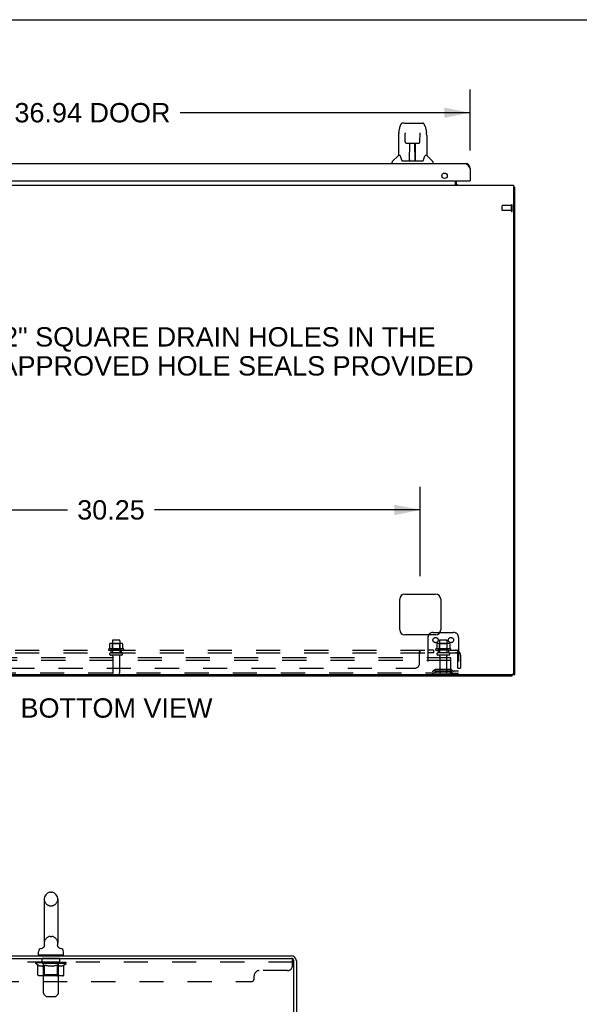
# Model space of a CAD drawing. Header units: inches. Extents: x 0 to 214, y 0 to 139.
# Tile 7 of 15: x 27 to 54, y 90 to 139. Entities that reach past the tile are written whole.
import ezdxf

# ---------------------------------------------------------------- set-up
doc = ezdxf.new("R2010")
doc.units = ezdxf.units.IN
doc.header["$LTSCALE"] = 11.782908
doc.header["$MEASUREMENT"] = 0
doc.linetypes.add('HIDDEN', pattern=[0.2, 0.1, -0.1])
doc.layers.get('0').update_dxf_attribs({"linetype": 'CONTINUOUS'})
for name, color, linetype in [('02___PRT_ALL_AXES', 7, 'CONTINUOUS'), ('DEFAULT_2', 8, 'HIDDEN'), ('DIMENSIONS', 7, 'CONTINUOUS')]:
    doc.layers.add(name, color=color, linetype=linetype)
doc.styles.get("Standard").update_dxf_attribs({"font": 'arial.ttf'})
doc.dimstyles.new('DIMSTYLE_2', dxfattribs={"dimtxt": 0.945153, "dimasz": 1.260204, "dimexe": 0.09, "dimexo": 0.07, "dimgap": 0.0375, "dimtad": 0, "dimtih": 1, "dimtoh": 1, "dimzin": 4, "dimdsep": 46, "dimtxsty": 'Standard', "dimblk": '_FILLED', "dimblk1": '_FILLED', "dimblk2": '_FILLED', "dimcen": 0.09, "dimazin": 1, "dimtfac": 1, "dimtofl": 0, "dimtmove": 0, "dimatfit": 3, "dimldrblk": '_FILLED', "dimfxl": 1, "dimtolj": 1, "dimtzin": 4, "dimarcsym": 0})

# ---------------------------------------------------------------- blocks, each defined once
blk = doc.blocks.new('_FILLED')
at = {"color": 0, "linetype": 'ByBlock'}
blk.add_solid([(0, 0), (-1, 0.2), (-1, -0.2)], dxfattribs=at)
blk = doc.blocks.new('*D5')
at = {"layer": 'DIMENSIONS', "color": 2, "linetype": 'Continuous'}
for p, q in [((11.598, 132.23), (11.598, 135.209)), ((48.536, 132.23), (48.536, 135.209)), ((11.598, 134.075), (25.782, 134.075)), ((48.536, 134.075), (34.352, 134.075))]:
    blk.add_line(p, q, dxfattribs=at)
at = {"layer": 'DIMENSIONS', "color": 2, "linetype": 'Continuous', "xscale": 1.2602040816, "yscale": 1.2602040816, "zscale": 1.2602040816, "rotation": 180}
blk.add_blockref('_FILLED', (11.598, 134.075), dxfattribs=at)
at = {"layer": 'DIMENSIONS', "color": 2, "linetype": 'Continuous', "xscale": 1.2602040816, "yscale": 1.2602040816, "zscale": 1.2602040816}
blk.add_blockref('_FILLED', (48.536, 134.075), dxfattribs=at)
at = {"layer": 'DIMENSIONS', "color": 2, "linetype": 'Continuous', "insert": (30.067, 134.548), "char_height": 0.9452, "width": 7.62447, "attachment_point": 2, "line_spacing_factor": 0.9}
blk.add_mtext('36.94 DOOR', dxfattribs=at)
blk = doc.blocks.new('*D20')
at = {"layer": 'DIMENSIONS', "color": 2, "linetype": 'Continuous'}
for p, q in [((15.848, 111.419), (15.848, 115.787)), ((46.098, 111.419), (46.098, 115.787)), ((15.848, 114.652), (28.849, 114.652)), ((46.098, 114.652), (33.097, 114.652))]:
    blk.add_line(p, q, dxfattribs=at)
at = {"layer": 'DIMENSIONS', "color": 2, "linetype": 'Continuous', "xscale": 1.2602040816, "yscale": 1.2602040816, "zscale": 1.2602040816, "rotation": 180}
blk.add_blockref('_FILLED', (15.848, 114.652), dxfattribs=at)
at = {"layer": 'DIMENSIONS', "color": 2, "linetype": 'Continuous', "xscale": 1.2602040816, "yscale": 1.2602040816, "zscale": 1.2602040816}
blk.add_blockref('_FILLED', (46.098, 114.652), dxfattribs=at)
at = {"layer": 'DIMENSIONS', "color": 2, "linetype": 'Continuous', "insert": (30.973, 115.125), "char_height": 0.9452, "width": 3.30277, "attachment_point": 2, "line_spacing_factor": 0.9}
blk.add_mtext('30.25', dxfattribs=at)

msp = doc.modelspace()

# ---------------------------------------------------------------- linework, layer by layer
at = {"color": 7, "linetype": 'Continuous'}
for p, q in [((0, 138.622), (214.235, 138.622)), ((45.049, 133.103), (45.114, 133.409)), ((45.319, 133.563), (45.238, 133.563)), ((45.32, 133.563), (46.126, 133.563)), ((45.325, 133.563), (45.324, 133.563)), ((46.123, 133.563), (46.121, 133.563)), ((46.127, 133.563), (46.208, 133.563)), ((46.332, 133.409), (46.397, 133.103)), ((45.034, 132.961), (45.034, 131.989)), ((45.357, 133.051), (45.337, 133.051)), ((45.356, 133.088), (45.356, 133.084)), ((45.356, 133.084), (45.356, 133.08)), ((45.356, 133.08), (45.356, 133.072)), ((45.356, 133.072), (45.357, 133.062)), ((45.359, 132.94), (45.357, 133.062)), ((45.364, 132.657), (45.359, 132.94)), ((46.083, 132.657), (46.09, 133.069)), ((46.09, 133.077), (46.09, 133.082)), ((46.09, 133.069), (46.09, 133.077)), ((46.109, 133.051), (46.09, 133.051)), ((46.412, 132.96), (46.412, 131.989)), ((45.444, 132.579), (45.564, 132.579)), ((45.574, 131.733), (45.589, 132.58)), ((45.581, 132.164), (45.581, 132.58)), ((45.588, 132.524), (45.581, 132.524)), ((45.6, 132.58), (45.846, 132.58)), ((45.849, 131.713), (45.834, 132.58)), ((45.835, 132.524), (45.865, 132.524)), ((45.84, 132.58), (45.84, 132.524)), ((45.865, 131.713), (45.865, 132.58)), ((45.882, 132.579), (46.002, 132.579)), ((45.028, 131.983), (44.731, 131.685)), ((45.107, 131.989), (45.034, 131.989)), ((45.585, 132.355), (45.581, 132.355)), ((45.585, 132.343), (45.581, 132.343)), ((45.865, 132.355), (45.838, 132.355)), ((45.865, 132.343), (45.838, 132.343)), ((45.842, 132.114), (45.865, 132.114)), ((45.865, 132.111), (45.842, 132.111)), ((46.412, 131.989), (46.339, 131.989)), ((46.418, 131.983), (46.716, 131.685)), ((44.719, 131.595), (44.719, 131.657)), ((45.202, 131.736), (45.207, 131.729)), ((45.237, 131.713), (46.209, 131.713)), ((45.575, 131.785), (45.574, 131.759)), ((45.581, 131.713), (45.581, 131.717)), ((45.848, 131.759), (45.848, 131.785)), ((46.727, 131.595), (46.727, 131.657)), ((11.286, 130.537), (50.661, 130.537)), ((47.817, 130.537), (47.817, 130.741)), ((47.848, 130.741), (47.848, 130.662)), ((48.516, 130.741), (48.536, 130.741)), ((50.661, 130.537), (50.661, 106.662)), ((50.663, 130.45), (50.661, 130.448)), ((50.723, 130.412), (50.661, 130.412)), ((50.723, 106.599), (50.723, 130.412)), ((45.098, 108.787), (45.098, 110.287)), ((45.348, 110.537), (46.848, 110.537)), ((47.098, 110.287), (47.098, 108.787)), ((46.848, 108.537), (45.348, 108.537)), ((46.723, 108.662), (47.065, 108.662)), ((11.223, 106.599), (50.723, 106.599)), ((11.348, 106.537), (50.598, 106.537)), ((50.598, 106.537), (50.598, 106.599)), ((28.002, 95.957), (28.078, 95.957)), ((27.706, 95.627), (27.706, 93.467)), ((28.374, 95.627), (28.374, 93.467)), ((28.367, 93.398), (28.368, 93.403)), ((27.43, 92.896), (27.43, 93.051)), ((27.649, 93.245), (27.644, 93.242)), ((28.365, 93.387), (28.366, 93.393)), ((28.365, 93.381), (28.365, 93.387)), ((28.365, 93.375), (28.365, 93.381)), ((28.365, 93.369), (28.365, 93.375)), ((28.365, 93.363), (28.365, 93.369)), ((28.366, 93.357), (28.365, 93.364)), ((28.366, 93.392), (28.367, 93.398)), ((28.366, 93.351), (28.366, 93.358)), ((28.367, 93.346), (28.366, 93.352)), ((28.379, 93.308), (28.377, 93.313)), ((28.65, 92.896), (28.65, 93.051)), ((16.102, 92.846), (39.79, 92.846)), ((16.165, 92.721), (39.79, 92.721)), ((27.445, 92.876), (27.445, 92.846)), ((28.635, 92.876), (27.445, 92.876)), ((28.635, 92.876), (28.635, 92.846)), ((39.915, 89.602), (39.915, 92.596)), ((40.04, 92.596), (40.04, 89.596))]:
    msp.add_line(p, q, dxfattribs=at)
at = {"color": 3, "linetype": 'Continuous'}
for p, q in [((11.845, 131.595), (48.289, 131.595)), ((48.536, 131.348), (48.536, 130.741)), ((11.618, 130.741), (48.516, 130.741))]:
    msp.add_line(p, q, dxfattribs=at)
at = {"color": 7, "linetype": 'Continuous'}
for points in [[(45.238, 133.563), (45.234, 133.563), (45.219, 133.561), (45.204, 133.557), (45.19, 133.55), (45.178, 133.541), (45.167, 133.531), (45.158, 133.52), (45.149, 133.508), (45.142, 133.494), (45.135, 133.48), (45.129, 133.463), (45.123, 133.445), (45.118, 133.424), (45.114, 133.409)], [(46.308, 133.486), (46.302, 133.498), (46.296, 133.51), (46.288, 133.521), (46.28, 133.53), (46.271, 133.539), (46.26, 133.547), (46.248, 133.554), (46.236, 133.559), (46.223, 133.562), (46.208, 133.563)], [(46.332, 133.409), (46.329, 133.421), (46.324, 133.44), (46.319, 133.457), (46.314, 133.472), (46.308, 133.486)], [(45.049, 133.103), (45.043, 133.072), (45.038, 133.029), (45.035, 132.987), (45.034, 132.961)], [(45.356, 133.092), (45.356, 133.092), (45.356, 133.092), (45.356, 133.092), (45.356, 133.091), (45.356, 133.09), (45.356, 133.089), (45.356, 133.088)], [(46.09, 133.082), (46.09, 133.086), (46.091, 133.088), (46.091, 133.089), (46.091, 133.09), (46.091, 133.091), (46.091, 133.092), (46.091, 133.092)], [(46.412, 132.96), (46.412, 132.988), (46.409, 133.03), (46.403, 133.072), (46.397, 133.103)], [(45.364, 132.657), (45.365, 132.645), (45.368, 132.632), (45.374, 132.62), (45.381, 132.609), (45.39, 132.6), (45.4, 132.592), (45.411, 132.586), (45.423, 132.582), (45.436, 132.579), (45.443, 132.579)], [(45.564, 132.579), (45.567, 132.579), (45.576, 132.579), (45.585, 132.58), (45.594, 132.58), (45.6, 132.58)], [(45.846, 132.58), (45.854, 132.58), (45.863, 132.58), (45.872, 132.579), (45.88, 132.579), (45.882, 132.579)], [(46.003, 132.579), (46.012, 132.58), (46.024, 132.582), (46.036, 132.586), (46.048, 132.592), (46.058, 132.601), (46.066, 132.61), (46.074, 132.621), (46.079, 132.633), (46.082, 132.646), (46.083, 132.657)], [(45.104, 131.989), (45.109, 131.979), (45.123, 131.951), (45.138, 131.915), (45.154, 131.873), (45.17, 131.824), (45.185, 131.777)], [(46.262, 131.777), (46.276, 131.822), (46.292, 131.871), (46.308, 131.913), (46.323, 131.95), (46.337, 131.978), (46.342, 131.989)], [(45.185, 131.777), (45.187, 131.769), (45.192, 131.756), (45.197, 131.745), (45.202, 131.736)], [(45.207, 131.729), (45.213, 131.723), (45.22, 131.718), (45.228, 131.714), (45.235, 131.713), (45.237, 131.713)], [(46.209, 131.713), (46.211, 131.713), (46.218, 131.714), (46.226, 131.718), (46.233, 131.722)], [(46.233, 131.722), (46.239, 131.729), (46.244, 131.736)], [(46.244, 131.736), (46.249, 131.745), (46.254, 131.755), (46.259, 131.768), (46.262, 131.777)], [(47.857, 130.539), (47.854, 130.538), (47.852, 130.537)], [(47.862, 130.543), (47.859, 130.541), (47.857, 130.539)], [(47.867, 130.547), (47.864, 130.545), (47.862, 130.543)], [(47.878, 130.558), (47.874, 130.553), (47.872, 130.551), (47.869, 130.549), (47.867, 130.547)], [(47.892, 130.567), (47.891, 130.567), (47.89, 130.568), (47.889, 130.567), (47.888, 130.567), (47.887, 130.566), (47.886, 130.565), (47.885, 130.564), (47.883, 130.563), (47.882, 130.561), (47.88, 130.56), (47.878, 130.558)], [(50.663, 130.45), (50.665, 130.448), (50.667, 130.446), (50.67, 130.444), (50.673, 130.442), (50.677, 130.44), (50.68, 130.438), (50.684, 130.437), (50.688, 130.435), (50.692, 130.434)], [(50.692, 130.434), (50.699, 130.431), (50.703, 130.43), (50.706, 130.429), (50.709, 130.427), (50.711, 130.426), (50.714, 130.425), (50.716, 130.423), (50.718, 130.422), (50.72, 130.42), (50.721, 130.419), (50.722, 130.417), (50.723, 130.415), (50.723, 130.414), (50.723, 130.412)], [(27.712, 93.403), (27.713, 93.398), (27.714, 93.392), (27.714, 93.387), (27.715, 93.381), (27.715, 93.375), (27.715, 93.369), (27.714, 93.363), (27.714, 93.358), (27.713, 93.352), (27.712, 93.346), (27.711, 93.34), (27.71, 93.335), (27.708, 93.329), (27.707, 93.323), (27.705, 93.318), (27.703, 93.312), (27.7, 93.307), (27.698, 93.302), (27.695, 93.297), (27.692, 93.292), (27.689, 93.287), (27.686, 93.282), (27.682, 93.277), (27.678, 93.273), (27.675, 93.268), (27.671, 93.264), (27.667, 93.26), (27.662, 93.256), (27.658, 93.252), (27.653, 93.249), (27.649, 93.245)], [(28.377, 93.313), (28.375, 93.317), (28.373, 93.323), (28.371, 93.328), (28.37, 93.334), (28.368, 93.34), (28.367, 93.346)], [(28.377, 93.313), (28.375, 93.318), (28.373, 93.324), (28.371, 93.329), (28.37, 93.335), (28.368, 93.341), (28.367, 93.346)], [(28.43, 93.246), (28.429, 93.247), (28.425, 93.25), (28.421, 93.252), (28.418, 93.256), (28.414, 93.259), (28.411, 93.262), (28.407, 93.266), (28.404, 93.27), (28.4, 93.274), (28.397, 93.278), (28.394, 93.283), (28.39, 93.287), (28.387, 93.292), (28.384, 93.297), (28.382, 93.302), (28.379, 93.308)], [(28.436, 93.242), (28.432, 93.244), (28.43, 93.246)]]:
    msp.add_lwpolyline(points, dxfattribs=at)
at = {"color": 3, "linetype": 'Continuous'}
msp.add_lwpolyline([(48.289, 131.595), (48.3, 131.594), (48.312, 131.592), (48.323, 131.589), (48.334, 131.585), (48.345, 131.579), (48.356, 131.573), (48.368, 131.565), (48.379, 131.556), (48.39, 131.546), (48.401, 131.535), (48.412, 131.523), (48.424, 131.51), (48.435, 131.496), (48.446, 131.482), (48.457, 131.466), (48.468, 131.451), (48.48, 131.434), (48.491, 131.418), (48.502, 131.401), (48.513, 131.383), (48.524, 131.366), (48.536, 131.348)], dxfattribs=at)
msp.add_circle((47.286, 130.991), 0.133, dxfattribs=at)
at = {"color": 7, "linetype": 'Continuous'}
for centre, radius, start, end in [((45.042, 131.969), 0.0197, 90, 135), ((46.404, 131.969), 0.0197, 45, 90), ((44.759, 131.657), 0.0394, 135, 180), ((45.594, 131.733), 0.0197, 179, 270), ((45.594, 131.733), 0.0197, 260.739, 269.9232), ((45.829, 131.733), 0.0197, 270, 1), ((45.829, 131.733), 0.0197, 270.0771, 272.6469), ((46.688, 131.657), 0.0394, 0, 45), ((47.973, 130.662), 0.125, 180, 270), ((50.473, 130.287), 0.25, 40.7609, 41.3932), ((45.348, 110.287), 0.25, 90, 180), ((46.848, 110.287), 0.25, 0, 90), ((45.348, 108.787), 0.25, 180, 270), ((46.723, 108.412), 0.25, 90, 150), ((46.848, 108.787), 0.25, 270, 360), ((50.598, 106.662), 0.0625, 270, 360), ((28.04, 95.627), 0.334, 102.4284, 180), ((28.002, 95.8), 0.157, 90, 102.4284), ((28.078, 95.8), 0.157, 77.5716, 90), ((28.04, 95.627), 0.334, 0, 77.5716), ((28.04, 93.467), 0.334, 180, 191.0697), ((28.04, 93.467), 0.334, 348.9303, 360), ((27.587, 93.051), 0.157, 101.6478, 180), ((27.503, 93.456), 0.257, 281.6478, 311.9718), ((28.576, 93.456), 0.257, 228.028, 258.3522), ((28.493, 93.051), 0.157, 0, 78.3522), ((27.45, 92.896), 0.02, 180, 263.0769), ((28.63, 92.896), 0.02, 276.9231, 360), ((39.79, 92.596), 0.25, 0, 90), ((39.79, 92.596), 0.125, 0, 90)]:
    msp.add_arc(centre, radius, start, end, dxfattribs=at)
at = {"color": 3, "linetype": 'Continuous'}
for centre, radius, start, end in [((48.289, 131.348), 0.246, 0, 90), ((48.516, 130.761), 0.02, 270, 360)]:
    msp.add_arc(centre, radius, start, end, dxfattribs=at)
at = {"color": 7, "linetype": 'Continuous'}
for centre, start_param, end_param in [((45.574, 131.752), -2.940151, -2.835574), ((45.849, 131.752), -3.447611, -3.141593)]:
    msp.add_ellipse(centre, major_axis=(0, 0.0394), ratio=1, start_param=start_param, end_param=end_param, dxfattribs=at)
at = {"layer": '02___PRT_ALL_AXES', "color": 8, "linetype": 'HIDDEN'}
for p, q in [((50.555, 129.536), (50.108, 129.536)), ((50.555, 129.288), (50.555, 129.536)), ((50.555, 129.288), (50.108, 129.288)), ((31.579, 107.857), (30.867, 107.857)), ((31.04, 108.257), (31.04, 107.662)), ((31.406, 108.257), (31.406, 107.662)), ((47.579, 107.857), (46.867, 107.857)), ((47.04, 108.257), (47.04, 107.662)), ((47.406, 108.257), (47.406, 107.662)), ((30.889, 107.787), (30.973, 107.787)), ((31.473, 107.787), (30.973, 107.787)), ((30.973, 107.787), (30.973, 107.662)), ((31.473, 107.662), (30.973, 107.662)), ((31.057, 107.493), (31.057, 106.692)), ((31.389, 107.493), (31.389, 106.692)), ((31.473, 107.787), (31.557, 107.787)), ((31.473, 107.787), (31.473, 107.662)), ((46.745, 107.787), (46.464, 107.787)), ((46.464, 107.787), (46.464, 107.662)), ((46.745, 107.662), (46.464, 107.662)), ((46.745, 107.787), (46.745, 107.662)), ((46.889, 107.787), (46.973, 107.787)), ((47.473, 107.787), (46.973, 107.787)), ((46.973, 107.787), (46.973, 107.662)), ((47.473, 107.662), (46.973, 107.662)), ((47.057, 107.493), (47.057, 106.692)), ((47.389, 107.493), (47.389, 106.692)), ((47.473, 107.787), (47.557, 107.787)), ((47.473, 107.787), (47.473, 107.662)), ((27.602, 92.534), (27.602, 92.721)), ((28.477, 92.721), (27.602, 92.721)), ((28.477, 92.534), (27.602, 92.534)), ((28.477, 92.534), (28.477, 92.721))]:
    msp.add_line(p, q, dxfattribs=at)
for centre, radius, start, end in [((30.889, 107.825), 0.0384, 124.4497, 270), ((31.223, 107.257), 0.698, 117.6814, 120.6631), ((31.223, 107.257), 0.698, 59.3369, 62.3186), ((31.557, 107.825), 0.0384, 270, 55.5503), ((46.889, 107.825), 0.0384, 124.4497, 270), ((47.223, 107.257), 0.698, 117.6814, 120.6631), ((47.223, 107.257), 0.698, 59.3369, 62.3186), ((47.557, 107.825), 0.0384, 270, 55.5503)]:
    msp.add_arc(centre, radius, start, end, dxfattribs=at)
at = {"layer": 'DEFAULT_2', "color": 8, "linetype": 'HIDDEN'}
for p, q in [((50.098, 129.298), (50.098, 129.526)), ((50.555, 129.27), (50.555, 129.554)), ((50.598, 129.27), (50.598, 129.554)), ((46.473, 108.412), (46.473, 106.662)), ((47.065, 108.662), (47.723, 108.662)), ((47.973, 108.412), (47.973, 106.662)), ((30.904, 108.102), (30.904, 107.883)), ((31.479, 108.123), (30.968, 108.123)), ((31.04, 108.103), (31.02, 108.123)), ((31.407, 108.103), (31.04, 108.103)), ((31.04, 107.807), (31.04, 108.103)), ((31.376, 108.287), (31.07, 108.287)), ((31.407, 108.103), (31.427, 108.123)), ((31.407, 107.807), (31.407, 108.103)), ((31.542, 108.102), (31.542, 107.883)), ((46.904, 108.102), (46.904, 107.883)), ((47.479, 108.123), (46.968, 108.123)), ((47.04, 108.103), (47.02, 108.123)), ((47.407, 108.103), (47.04, 108.103)), ((47.04, 107.807), (47.04, 108.103)), ((47.376, 108.287), (47.07, 108.287)), ((47.407, 108.103), (47.427, 108.123)), ((47.407, 107.807), (47.407, 108.103)), ((47.542, 108.102), (47.542, 107.883)), ((14.504, 107.787), (47.942, 107.787)), ((14.504, 107.662), (47.942, 107.662)), ((47.598, 107.412), (14.848, 107.412)), ((31.488, 107.556), (30.959, 107.556)), ((31.04, 107.807), (31.02, 107.787)), ((31.407, 107.807), (31.04, 107.807)), ((31.407, 107.807), (31.427, 107.787)), ((46.067, 107.162), (46.067, 107.733)), ((46.087, 107.647), (46.089, 107.651)), ((46.098, 107.786), (46.099, 107.786)), ((46.101, 107.787), (46.102, 107.787)), ((46.102, 107.662), (46.102, 107.787)), ((47.488, 107.556), (46.959, 107.556)), ((47.04, 107.807), (47.02, 107.787)), ((47.407, 107.807), (47.04, 107.807)), ((47.407, 107.807), (47.427, 107.787)), ((47.598, 107.287), (47.598, 107.412)), ((47.98, 107.733), (47.901, 107.636)), ((47.942, 107.662), (47.942, 107.787)), ((47.942, 106.912), (47.942, 107.55)), ((48.067, 107.55), (48.067, 106.912)), ((47.598, 107.287), (14.848, 107.287)), ((16.629, 106.912), (45.817, 106.912)), ((47.598, 106.724), (47.598, 107.287)), ((47.942, 106.912), (48.067, 106.912)), ((47.536, 106.662), (14.911, 106.662)), ((47.973, 106.766), (46.473, 106.766)), ((46.816, 106.834), (46.748, 106.785)), ((46.877, 106.75), (46.809, 106.701)), ((47.564, 106.856), (46.883, 106.856)), ((47.564, 106.752), (46.883, 106.752)), ((47.048, 106.856), (47.048, 106.752)), ((47.398, 106.856), (47.398, 106.752)), ((47.536, 106.662), (47.973, 106.662)), ((47.57, 106.75), (47.637, 106.701)), ((47.63, 106.834), (47.698, 106.785)), ((28.002, 95.297), (28.078, 95.297)), ((28.002, 93.797), (28.078, 93.797)), ((39.852, 92.534), (16.227, 92.534)), ((27.296, 92.471), (27.296, 92.526)), ((27.404, 92.395), (27.296, 92.471)), ((28.783, 92.471), (27.296, 92.471)), ((27.308, 92.518), (27.308, 92.526)), ((27.318, 92.514), (27.318, 92.518)), ((27.318, 92.514), (28.761, 92.514)), ((27.329, 92.514), (27.329, 92.518)), ((27.33, 92.514), (27.33, 92.518)), ((27.341, 92.518), (27.341, 92.526)), ((27.361, 92.514), (27.361, 92.518)), ((27.363, 92.514), (27.363, 92.518)), ((27.396, 92.518), (27.396, 92.526)), ((27.413, 92.514), (27.413, 92.518)), ((27.417, 92.514), (27.417, 92.518)), ((27.653, 92.518), (27.424, 92.518)), ((27.47, 92.518), (27.47, 92.526)), ((27.472, 92.514), (27.472, 92.518)), ((27.472, 92.514), (27.472, 92.518)), ((27.475, 92.514), (27.475, 92.518)), ((27.485, 92.514), (27.485, 92.518)), ((27.485, 92.514), (27.485, 92.518)), ((27.489, 92.514), (27.489, 92.518)), ((27.492, 92.514), (27.492, 92.519)), ((27.496, 92.514), (27.496, 92.518)), ((27.516, 92.514), (27.516, 92.518)), ((27.534, 92.514), (27.534, 92.518)), ((27.536, 92.514), (27.536, 92.521)), ((27.562, 92.518), (27.562, 92.526)), ((27.562, 92.514), (27.562, 92.518)), ((27.573, 92.514), (27.573, 92.518)), ((27.578, 92.514), (27.578, 92.518)), ((27.586, 92.514), (27.586, 92.518)), ((27.602, 92.514), (27.602, 92.522)), ((27.623, 92.514), (27.623, 92.518)), ((27.625, 92.514), (27.625, 92.518)), ((27.653, 92.514), (27.653, 92.518)), ((27.665, 92.876), (27.665, 92.846)), ((27.731, 92.518), (27.666, 92.518)), ((27.668, 92.518), (27.668, 92.526)), ((27.674, 91.919), (27.674, 92.467)), ((27.675, 91.03), (27.675, 92.846)), ((27.676, 92.514), (27.676, 92.518)), ((27.682, 92.514), (27.682, 92.518)), ((27.689, 92.514), (27.689, 92.524)), ((27.696, 92.514), (27.696, 92.518)), ((27.707, 92.514), (27.707, 92.518)), ((27.731, 92.514), (27.731, 92.518)), ((27.819, 92.518), (27.756, 92.518)), ((27.78, 92.514), (27.78, 92.518)), ((27.786, 92.518), (27.786, 92.526)), ((27.79, 92.514), (27.79, 92.518)), ((27.793, 92.514), (27.793, 92.525)), ((27.796, 92.514), (27.796, 92.518)), ((27.805, 92.514), (27.805, 92.518)), ((27.819, 92.514), (27.819, 92.518)), ((27.913, 92.518), (27.856, 92.518)), ((27.872, 92.514), (27.872, 92.518)), ((27.905, 92.518), (28.04, 92.526)), ((27.911, 92.518), (27.911, 92.526)), ((27.911, 92.526), (27.911, 92.526)), ((27.911, 92.518), (27.911, 92.525)), ((27.911, 92.514), (27.911, 92.518)), ((27.913, 92.514), (27.913, 92.518)), ((27.916, 92.514), (27.916, 92.518)), ((27.918, 92.514), (27.918, 92.518)), ((28.012, 92.518), (27.961, 92.518)), ((27.969, 92.514), (27.969, 92.518)), ((28.012, 92.514), (28.012, 92.518)), ((28.037, 92.518), (28.037, 92.518)), ((28.037, 92.514), (28.037, 92.518)), ((28.037, 92.514), (28.037, 92.518)), ((28.04, 92.518), (28.04, 92.526)), ((28.04, 92.526), (28.175, 92.518)), ((28.043, 92.514), (28.043, 92.518)), ((28.043, 92.514), (28.043, 92.518)), ((28.043, 92.518), (28.043, 92.518)), ((28.068, 92.514), (28.068, 92.518)), ((28.068, 92.518), (28.119, 92.518)), ((28.111, 92.514), (28.111, 92.518)), ((28.162, 92.514), (28.162, 92.518)), ((28.163, 92.514), (28.163, 92.518)), ((28.166, 92.514), (28.166, 92.518)), ((28.166, 92.518), (28.224, 92.518)), ((28.168, 92.526), (28.169, 92.526)), ((28.168, 92.518), (28.168, 92.525)), ((28.168, 92.514), (28.168, 92.518)), ((28.169, 92.518), (28.169, 92.526)), ((28.208, 92.514), (28.208, 92.518)), ((28.261, 92.514), (28.261, 92.518)), ((28.261, 92.518), (28.323, 92.518)), ((28.274, 92.514), (28.274, 92.518)), ((28.284, 92.514), (28.284, 92.518)), ((28.287, 92.514), (28.287, 92.525)), ((28.29, 92.514), (28.29, 92.518)), ((28.294, 92.518), (28.294, 92.526)), ((28.299, 92.514), (28.299, 92.518)), ((28.348, 92.514), (28.348, 92.518)), ((28.348, 92.518), (28.414, 92.518)), ((28.372, 92.514), (28.372, 92.518)), ((28.383, 92.514), (28.383, 92.518)), ((28.391, 92.514), (28.391, 92.524)), ((28.398, 92.514), (28.398, 92.518)), ((28.403, 92.514), (28.403, 92.518)), ((28.405, 91.03), (28.405, 92.846)), ((28.406, 91.919), (28.406, 92.467)), ((28.412, 92.518), (28.412, 92.526)), ((28.415, 92.876), (28.415, 92.846)), ((28.427, 92.514), (28.427, 92.518)), ((28.427, 92.518), (28.783, 92.518)), ((28.454, 92.514), (28.454, 92.518)), ((28.457, 92.514), (28.457, 92.518)), ((28.478, 92.514), (28.478, 92.522)), ((28.493, 92.514), (28.493, 92.518)), ((28.501, 92.514), (28.501, 92.518)), ((28.506, 92.514), (28.506, 92.518)), ((28.518, 92.518), (28.518, 92.526)), ((28.518, 92.514), (28.518, 92.518)), ((28.544, 92.514), (28.544, 92.521)), ((28.546, 92.514), (28.546, 92.518)), ((28.564, 92.514), (28.564, 92.518)), ((28.583, 92.514), (28.583, 92.518)), ((28.587, 92.514), (28.587, 92.519)), ((28.59, 92.514), (28.59, 92.518)), ((28.594, 92.514), (28.594, 92.518)), ((28.595, 92.514), (28.595, 92.518)), ((28.604, 92.514), (28.604, 92.518)), ((28.607, 92.514), (28.607, 92.518)), ((28.608, 92.514), (28.608, 92.518)), ((28.609, 92.518), (28.609, 92.526)), ((28.642, 92.522), (28.782, 92.523)), ((28.642, 92.518), (28.642, 92.522)), ((28.663, 92.514), (28.663, 92.518)), ((28.666, 92.514), (28.666, 92.518)), ((28.675, 92.395), (28.783, 92.471)), ((28.684, 92.518), (28.684, 92.526)), ((28.717, 92.514), (28.717, 92.518)), ((28.719, 92.514), (28.719, 92.518)), ((28.738, 92.518), (28.738, 92.526)), ((28.75, 92.514), (28.75, 92.518)), ((28.751, 92.514), (28.751, 92.518)), ((28.761, 92.514), (28.761, 92.518)), ((28.772, 92.518), (28.772, 92.526)), ((28.782, 92.518), (28.782, 92.523)), ((28.783, 92.471), (28.783, 92.518)), ((39.852, 92.721), (39.79, 92.721)), ((39.852, 92.376), (39.852, 92.721)), ((27.404, 91.916), (27.404, 92.395)), ((27.404, 92.395), (27.424, 92.382)), ((27.444, 92.37), (27.424, 92.382)), ((27.463, 92.36), (27.444, 92.371)), ((27.482, 92.352), (27.463, 92.361)), ((27.501, 92.345), (27.482, 92.352)), ((27.52, 92.34), (27.501, 92.346)), ((27.606, 92.34), (27.52, 92.34)), ((27.606, 92.34), (27.625, 92.346)), ((27.644, 92.352), (27.625, 92.345)), ((27.663, 92.361), (27.644, 92.352)), ((27.683, 92.371), (27.663, 92.36)), ((27.702, 92.382), (27.682, 92.37)), ((27.722, 92.395), (27.702, 92.382)), ((27.722, 91.916), (27.722, 92.395)), ((27.722, 92.395), (27.762, 92.382)), ((27.802, 92.37), (27.762, 92.382)), ((27.84, 92.36), (27.801, 92.371)), ((27.878, 92.352), (27.839, 92.361)), ((27.916, 92.345), (27.878, 92.352)), ((27.954, 92.34), (27.916, 92.346)), ((28.125, 92.34), (27.954, 92.34)), ((28.125, 92.34), (28.164, 92.346)), ((28.202, 92.352), (28.163, 92.345)), ((28.24, 92.361), (28.201, 92.352)), ((28.279, 92.371), (28.239, 92.36)), ((28.318, 92.382), (28.278, 92.37)), ((28.358, 92.395), (28.318, 92.382)), ((28.358, 91.916), (28.358, 92.395)), ((28.358, 92.395), (28.378, 92.382)), ((28.397, 92.37), (28.377, 92.382)), ((28.417, 92.36), (28.397, 92.371)), ((28.436, 92.352), (28.416, 92.361)), ((28.455, 92.345), (28.435, 92.352)), ((28.474, 92.34), (28.455, 92.346)), ((28.559, 92.34), (28.474, 92.34)), ((28.559, 92.34), (28.578, 92.346)), ((28.598, 92.352), (28.578, 92.345)), ((28.617, 92.361), (28.597, 92.352)), ((28.636, 92.371), (28.616, 92.36)), ((28.656, 92.382), (28.636, 92.37)), ((28.675, 92.395), (28.655, 92.382)), ((28.675, 91.916), (28.675, 92.395)), ((39.602, 92.126), (38.227, 92.126)), ((18.227, 91.596), (37.852, 91.596)), ((28.625, 91.872), (27.454, 91.872)), ((27.674, 91.919), (27.627, 91.872)), ((28.406, 91.919), (27.674, 91.919)), ((27.735, 91.878), (27.733, 91.88)), ((27.741, 91.874), (27.738, 91.875)), ((27.744, 91.873), (27.741, 91.874)), ((27.747, 91.872), (27.744, 91.873)), ((28.406, 91.919), (28.452, 91.872)), ((37.977, 91.721), (37.977, 91.876)), ((27.776, 90.888), (27.704, 90.959)), ((27.846, 90.859), (28.233, 90.859)), ((28.304, 90.888), (28.376, 90.959))]:
    msp.add_line(p, q, dxfattribs=at)
for points in [[(30.904, 107.883), (30.904, 107.882), (30.904, 107.881), (30.904, 107.88), (30.903, 107.879), (30.903, 107.878), (30.903, 107.878), (30.902, 107.877), (30.902, 107.877), (30.902, 107.876), (30.901, 107.876), (30.901, 107.876), (30.901, 107.876), (30.9, 107.875), (30.9, 107.875), (30.9, 107.875), (30.9, 107.875), (30.899, 107.875), (30.899, 107.874)], [(30.91, 108.111), (30.909, 108.11), (30.907, 108.109), (30.906, 108.108), (30.905, 108.106), (30.905, 108.105), (30.904, 108.103), (30.904, 108.102)], [(31.536, 108.111), (31.538, 108.11), (31.539, 108.109), (31.54, 108.108), (31.541, 108.106), (31.542, 108.105), (31.542, 108.103), (31.542, 108.102)], [(31.547, 107.874), (31.547, 107.875), (31.547, 107.875), (31.547, 107.875), (31.546, 107.875), (31.546, 107.875), (31.546, 107.876), (31.545, 107.876), (31.545, 107.876), (31.545, 107.876), (31.544, 107.877), (31.544, 107.877), (31.544, 107.878), (31.543, 107.878), (31.543, 107.879), (31.543, 107.88), (31.542, 107.881), (31.542, 107.882), (31.542, 107.883)], [(46.904, 107.883), (46.904, 107.882), (46.904, 107.881), (46.904, 107.88), (46.903, 107.879), (46.903, 107.878), (46.903, 107.878), (46.902, 107.877), (46.902, 107.877), (46.902, 107.876), (46.901, 107.876), (46.901, 107.876), (46.901, 107.876), (46.9, 107.875), (46.9, 107.875), (46.9, 107.875), (46.9, 107.875), (46.899, 107.875), (46.899, 107.874)], [(46.91, 108.111), (46.909, 108.11), (46.907, 108.109), (46.906, 108.108), (46.905, 108.106), (46.905, 108.105), (46.904, 108.103), (46.904, 108.102)], [(47.536, 108.111), (47.538, 108.11), (47.539, 108.109), (47.54, 108.108), (47.541, 108.106), (47.542, 108.105), (47.542, 108.103), (47.542, 108.102)], [(47.547, 107.874), (47.547, 107.875), (47.547, 107.875), (47.547, 107.875), (47.546, 107.875), (47.546, 107.875), (47.546, 107.876), (47.545, 107.876), (47.545, 107.876), (47.545, 107.876), (47.544, 107.877), (47.544, 107.877), (47.544, 107.878), (47.543, 107.878), (47.543, 107.879), (47.543, 107.88), (47.542, 107.881), (47.542, 107.882), (47.542, 107.883)], [(46.067, 107.733), (46.069, 107.735), (46.07, 107.737), (46.072, 107.74), (46.073, 107.743), (46.075, 107.746), (46.076, 107.75), (46.078, 107.753)], [(46.067, 107.636), (46.069, 107.636), (46.07, 107.636), (46.072, 107.636), (46.074, 107.636), (46.075, 107.637), (46.077, 107.637), (46.078, 107.638), (46.08, 107.639), (46.081, 107.641), (46.083, 107.642), (46.084, 107.644)], [(46.067, 107.636), (46.069, 107.636), (46.07, 107.636), (46.072, 107.636), (46.074, 107.636), (46.075, 107.637), (46.077, 107.637), (46.078, 107.638), (46.08, 107.639), (46.081, 107.641)], [(46.078, 107.753), (46.081, 107.761), (46.082, 107.764), (46.084, 107.768)], [(46.084, 107.768), (46.085, 107.771), (46.087, 107.774), (46.089, 107.776), (46.09, 107.779), (46.092, 107.782), (46.094, 107.783), (46.096, 107.785), (46.098, 107.786), (46.099, 107.786), (46.101, 107.787), (46.102, 107.787)], [(46.084, 107.644), (46.085, 107.645), (46.087, 107.647)], [(46.089, 107.651), (46.091, 107.653), (46.092, 107.655)], [(46.092, 107.782), (46.094, 107.783), (46.096, 107.785)], [(46.092, 107.655), (46.094, 107.657), (46.095, 107.658), (46.096, 107.66), (46.098, 107.661), (46.099, 107.661), (46.101, 107.662), (46.102, 107.662)], [(46.095, 107.658), (46.096, 107.66), (46.098, 107.661), (46.099, 107.661), (46.101, 107.662), (46.102, 107.662)], [(47.901, 107.636), (47.902, 107.636), (47.903, 107.636), (47.903, 107.636), (47.904, 107.636), (47.905, 107.637), (47.907, 107.637), (47.908, 107.638), (47.909, 107.639), (47.911, 107.641), (47.913, 107.642), (47.914, 107.644), (47.918, 107.647)], [(47.918, 107.647), (47.92, 107.649), (47.923, 107.651), (47.925, 107.653), (47.927, 107.655), (47.93, 107.657), (47.932, 107.658), (47.934, 107.66), (47.936, 107.661), (47.938, 107.661), (47.94, 107.662), (47.942, 107.662)], [(47.942, 107.721), (47.942, 107.722), (47.942, 107.722), (47.942, 107.721), (47.942, 107.721), (47.942, 107.721), (47.942, 107.721), (47.942, 107.72), (47.942, 107.72), (47.942, 107.719), (47.942, 107.719), (47.942, 107.718), (47.941, 107.717), (47.941, 107.717), (47.941, 107.716), (47.941, 107.715), (47.941, 107.715), (47.941, 107.714), (47.941, 107.713), (47.94, 107.712), (47.94, 107.712), (47.94, 107.711), (47.94, 107.71), (47.94, 107.71), (47.94, 107.709), (47.939, 107.708), (47.939, 107.707), (47.939, 107.706), (47.939, 107.706), (47.939, 107.705), (47.938, 107.704), (47.938, 107.703), (47.938, 107.702), (47.938, 107.702), (47.937, 107.701), (47.937, 107.7), (47.937, 107.699), (47.937, 107.698), (47.936, 107.697), (47.936, 107.696), (47.936, 107.696), (47.936, 107.695), (47.935, 107.694), (47.935, 107.693), (47.935, 107.692), (47.934, 107.691), (47.934, 107.69), (47.934, 107.689), (47.933, 107.688), (47.933, 107.687), (47.933, 107.686), (47.932, 107.685), (47.932, 107.684), (47.931, 107.683), (47.931, 107.682), (47.931, 107.681), (47.93, 107.68), (47.93, 107.679), (47.929, 107.678), (47.929, 107.677), (47.929, 107.676), (47.928, 107.675), (47.928, 107.674), (47.927, 107.674), (47.927, 107.673), (47.927, 107.672), (47.926, 107.671), (47.926, 107.67), (47.925, 107.669), (47.925, 107.669), (47.925, 107.668), (47.924, 107.667), (47.924, 107.666), (47.923, 107.666), (47.923, 107.665), (47.923, 107.664), (47.922, 107.664), (47.922, 107.663), (47.922, 107.662), (47.921, 107.662), (47.921, 107.661), (47.921, 107.66), (47.92, 107.66), (47.92, 107.659), (47.92, 107.659), (47.919, 107.658), (47.919, 107.658), (47.919, 107.658), (47.919, 107.658)], [(47.919, 107.658), (47.919, 107.658), (47.919, 107.658), (47.919, 107.658), (47.919, 107.658), (47.919, 107.658), (47.92, 107.659), (47.92, 107.659), (47.92, 107.66), (47.921, 107.66), (47.921, 107.66), (47.921, 107.661), (47.922, 107.661)], [(47.962, 107.764), (47.961, 107.768), (47.959, 107.771), (47.958, 107.774), (47.956, 107.776), (47.954, 107.779), (47.952, 107.782), (47.95, 107.783), (47.949, 107.785), (47.947, 107.786), (47.945, 107.786), (47.943, 107.787), (47.942, 107.787)], [(47.942, 107.719), (47.942, 107.719), (47.942, 107.72), (47.942, 107.72), (47.942, 107.721), (47.942, 107.721), (47.942, 107.721), (47.942, 107.721)], [(47.98, 107.733), (47.978, 107.735), (47.976, 107.737), (47.974, 107.74), (47.972, 107.743), (47.97, 107.746), (47.969, 107.75), (47.967, 107.753), (47.965, 107.757), (47.962, 107.764)], [(27.454, 91.872), (27.448, 91.873), (27.442, 91.874), (27.436, 91.875), (27.431, 91.878), (27.425, 91.88), (27.42, 91.884), (27.416, 91.888), (27.412, 91.893), (27.409, 91.898), (27.406, 91.904), (27.405, 91.91), (27.404, 91.916)], [(27.723, 91.904), (27.722, 91.91), (27.722, 91.916)], [(27.724, 91.898), (27.723, 91.904), (27.722, 91.91), (27.722, 91.916)], [(27.738, 91.875), (27.735, 91.878), (27.733, 91.88), (27.73, 91.884), (27.728, 91.888), (27.726, 91.893), (27.724, 91.898)], [(27.73, 91.884), (27.728, 91.888), (27.726, 91.893)], [(28.333, 91.872), (28.336, 91.873), (28.339, 91.874), (28.342, 91.875), (28.344, 91.878), (28.347, 91.88), (28.35, 91.884), (28.352, 91.888), (28.354, 91.893), (28.355, 91.898), (28.357, 91.904), (28.357, 91.91), (28.358, 91.916)], [(28.625, 91.872), (28.631, 91.873), (28.637, 91.874), (28.643, 91.875), (28.649, 91.878), (28.654, 91.88), (28.659, 91.884), (28.664, 91.888), (28.668, 91.893), (28.671, 91.898), (28.673, 91.904), (28.675, 91.91), (28.675, 91.916)]]:
    msp.add_lwpolyline(points, dxfattribs=at)
for centre in [(46.848, 108.287), (47.598, 108.287)]:
    msp.add_circle(centre, 0.128, dxfattribs=at)
for centre, radius, start, end in [((50.108, 129.526), 0.01, 90, 180), ((50.577, 129.554), 0.0215, 360, 180), ((50.108, 129.298), 0.01, 180, 270), ((50.577, 129.27), 0.0215, 180, 0), ((46.723, 108.412), 0.25, 150, 180), ((47.723, 108.412), 0.25, 0, 90), ((30.968, 107.982), 0.141, 90, 113.95), ((31.07, 108.257), 0.03, 90, 180), ((31.376, 108.257), 0.03, 0, 90), ((31.479, 107.982), 0.141, 66.05, 90), ((46.968, 107.982), 0.141, 90, 113.95), ((47.07, 108.257), 0.03, 90, 180), ((47.376, 108.257), 0.03, 0, 90), ((47.479, 107.982), 0.141, 66.05, 90), ((30.959, 107.609), 0.053, 90, 270), ((30.995, 107.493), 0.0625, 0, 90), ((31.452, 107.493), 0.0625, 90, 180), ((31.488, 107.609), 0.053, 270, 90), ((46.959, 107.609), 0.053, 90, 270), ((46.995, 107.493), 0.0625, 0, 90), ((47.452, 107.493), 0.0625, 90, 180), ((47.488, 107.609), 0.053, 270, 90), ((47.83, 107.55), 0.237, 0, 90), ((47.83, 107.55), 0.112, 0, 90), ((45.817, 107.162), 0.25, 270, 360), ((31.087, 106.692), 0.03, 180, 270), ((31.359, 106.692), 0.03, 270, 360), ((46.687, 106.87), 0.104, 270, 305.7539), ((46.687, 106.87), 0.208, 270, 305.7539), ((46.883, 106.742), 0.114, 90, 125.7539), ((46.883, 106.742), 0.01, 90, 125.7539), ((47.087, 106.692), 0.03, 180, 270), ((47.359, 106.692), 0.03, 270, 360), ((47.536, 106.724), 0.0625, 270, 360), ((47.564, 106.742), 0.114, 54.2461, 90), ((47.564, 106.742), 0.01, 54.2461, 90), ((47.759, 106.87), 0.208, 234.2461, 270), ((47.759, 106.87), 0.104, 234.2461, 270), ((28.04, 95.627), 0.334, 180, 257.5716), ((28.04, 95.627), 0.334, 282.4284, 360), ((28.002, 95.454), 0.157, 257.5716, 270), ((28.078, 95.454), 0.157, 270, 282.4284), ((28.04, 93.467), 0.334, 102.4284, 180), ((28.002, 93.64), 0.157, 90, 102.4284), ((28.078, 93.64), 0.157, 77.5716, 90), ((28.04, 93.467), 0.334, 0, 77.5716), ((27.45, 92.896), 0.02, 263.0769, 270), ((27.627, 92.467), 0.0466, 0, 90), ((27.645, 92.846), 0.03, 0, 90), ((28.435, 92.846), 0.03, 90, 180), ((28.452, 92.467), 0.0466, 90, 180), ((28.63, 92.896), 0.02, 270, 276.9231), ((38.227, 91.876), 0.25, 90, 180), ((39.602, 92.376), 0.25, 270, 360), ((37.852, 91.721), 0.125, 270, 360), ((27.775, 91.03), 0.1, 180, 225), ((28.305, 91.03), 0.1, 315, 360), ((27.846, 90.959), 0.1, 225, 270), ((28.233, 90.959), 0.1, 270, 315)]:
    msp.add_arc(centre, radius, start, end, dxfattribs=at)
for centre, major_axis, ratio, start_param, end_param in [((28.04, 92.526), (0.743, 0.008), 0.059247, 2.966439, 3.140971), ((27.273, 92.512), (0.232, 0), 0.060167, 0.426548, 1.470503), ((28.04, 92.526), (0.744, 0), 0.060167, 3.141593, 3.316126), ((27.273, 92.504), (0.232, 0.002), 0.059247, 1.374323, 1.469882), ((28.04, 92.526), (0.743, 0.015), 0.056515, 2.79136, 2.965893), ((27.325, 92.512), (0.232, -0.002), 0.059247, 0.601702, 1.645657), ((27.245, 92.512), (0.232, 0.002), 0.059247, 0.251393, 1.295349), ((28.04, 92.526), (0.743, -0.008), 0.059247, -2.966439, -2.791906), ((27.325, 92.504), (0.232, 0), 0.060167, 1.549477, 1.645036), ((27.245, 92.504), (0.232, 0.005), 0.056515, 1.199244, 1.294804), ((27.329, 92.507), (0.192, 0.002), 0.059247, 1.051627, 1.625044), ((27.306, 92.507), (0.192, 0.004), 0.056515, 0.876548, 1.449966), ((27.373, 92.507), (0.192, 0), 0.060167, 1.226781, 1.800198), ((28.04, 92.526), (0.743, 0.022), 0.052059, 2.616423, 2.790956), ((27.398, 92.512), (0.232, -0.005), 0.056515, 0.77678, 1.820736), ((27.24, 92.512), (0.232, 0.005), 0.056515, 0.076315, 1.120271), ((28.04, 92.526), (0.743, -0.015), 0.056515, -2.79136, -2.616827), ((27.398, 92.504), (0.232, -0.002), 0.059247, 1.724631, 1.82019), ((27.24, 92.504), (0.232, 0.007), 0.052059, 1.024308, 1.119867), ((27.305, 92.507), (0.192, 0.006), 0.052059, 0.701611, 1.275029), ((27.438, 92.507), (0.192, -0.002), 0.059247, 1.401935, 1.975352), ((28.04, 92.526), (0.743, 0.029), 0.046022, 2.441677, 2.61621), ((27.491, 92.512), (0.232, -0.007), 0.052059, 0.951717, 1.995673), ((27.26, 92.512), (0.232, 0.007), 0.052059, -0.098622, 0.945334), ((28.04, 92.526), (0.743, -0.022), 0.052059, -2.616423, -2.441891), ((27.491, 92.504), (0.232, -0.005), 0.056515, 1.899709, 1.995269), ((27.26, 92.504), (0.232, 0.009), 0.046022, 0.849561, 0.945121), ((27.326, 92.507), (0.192, 0.007), 0.046022, 0.526865, 1.100283), ((27.522, 92.507), (0.192, -0.004), 0.056515, 1.577013, 2.150431), ((28.04, 92.526), (0.743, 0.034), 0.038593, 2.267147, 2.44168), ((27.601, 92.512), (0.232, -0.009), 0.046022, 1.126463, 2.170419), ((27.304, 92.512), (0.232, 0.009), 0.046022, -0.273368, 0.770588), ((28.04, 92.526), (0.743, -0.029), 0.046022, -2.441677, -2.267144), ((27.601, 92.504), (0.232, -0.007), 0.052059, 2.074646, 2.170205), ((27.304, 92.504), (0.232, 0.011), 0.038593, 0.675031, 0.77059), ((27.37, 92.507), (0.192, 0.009), 0.038593, 0.352335, 0.925752), ((27.621, 92.507), (0.192, -0.006), 0.052059, 1.75195, 2.325367), ((27.724, 92.512), (0.232, -0.011), 0.038593, 1.300994, 2.344949), ((28.04, 92.526), (0.743, 0.039), 0.030002, 2.09283, 2.267363), ((27.37, 92.512), (0.232, 0.011), 0.038593, -0.447899, 0.596057), ((28.04, 92.526), (0.743, -0.034), 0.038593, -2.267147, -2.092614), ((27.724, 92.504), (0.232, -0.009), 0.046022, 2.249392, 2.344952), ((27.37, 92.504), (0.232, 0.012), 0.030002, 0.500714, 0.596274), ((27.433, 92.507), (0.192, 0.01), 0.030002, 0.178018, 0.751436), ((27.732, 92.507), (0.192, -0.007), 0.046022, 1.926696, 2.500114), ((27.457, 92.512), (0.232, 0.012), 0.030002, -0.622215, 0.421741), ((27.856, 92.512), (0.232, -0.012), 0.030002, 1.47531, 2.519266), ((28.04, 92.526), (0.743, 0.042), 0.020513, 1.918702, 2.093235), ((28.04, 92.526), (0.743, -0.039), 0.030002, -2.09283, -1.918297), ((27.856, 92.504), (0.232, -0.011), 0.038593, 2.423923, 2.519482), ((27.457, 92.504), (0.232, 0.013), 0.020513, 0.326586, 0.422146), ((27.515, 92.507), (0.192, 0.011), 0.020513, 0.00389, 0.577307), ((27.853, 92.507), (0.192, -0.009), 0.038593, 2.101227, 2.674644), ((27.561, 92.512), (0.232, 0.013), 0.020513, -0.796343, 0.247613), ((27.994, 92.512), (0.232, -0.013), 0.020513, 1.649438, 2.693394), ((28.04, 92.526), (0.743, 0.044), 0.010411, 1.744712, 1.919245), ((28.04, 92.526), (0.743, -0.042), 0.020513, -1.918702, -1.744169), ((27.994, 92.504), (0.232, -0.012), 0.030002, 2.598239, 2.693799), ((27.561, 92.504), (0.232, 0.014), 0.010411, 0.152596, 0.248156), ((27.613, 92.507), (0.192, 0.011), 0.010411, 6.113086, 6.686503), ((27.98, 92.507), (0.192, -0.01), 0.030002, 2.275543, 2.848961), ((27.68, 92.512), (0.232, 0.014), 0.010411, -0.970333, -0.000837), ((28.134, 92.512), (0.232, -0.014), 0.010411, 1.823428, 2.867384), ((28.04, 92.526), (0.743, -0.044), 0.010411, -1.744712, -1.570179), ((28.134, 92.504), (0.232, -0.013), 0.020513, 2.772368, 2.867927), ((28.109, 92.507), (0.192, -0.011), 0.020513, 2.449671, 3.023089), ((27.946, 92.512), (0.232, 0.014), 0.010411, 0.274209, 1.318165), ((27.845, 92.507), (0.192, 0.011), 0.010411, -0.000452, 0.517932), ((27.809, 92.504), (0.232, 0.014), 0.010411, 0.099676, 0.195236), ((28.04, 92.526), (0.743, 0.044), 0.010411, -1.571413, -1.39688), ((28.27, 92.504), (0.232, -0.014), 0.010411, 2.946357, 3.041917), ((28.235, 92.507), (0.192, -0.011), 0.010411, 2.623661, 3.142044), ((28.085, 92.512), (0.232, 0.013), 0.020513, 0.448199, 1.492154), ((27.971, 92.507), (0.192, 0.011), 0.020513, 0.118504, 0.691921), ((27.946, 92.504), (0.232, 0.013), 0.020513, 0.273666, 0.369225), ((28.4, 92.512), (0.232, -0.014), 0.010411, -3.140756, -2.17126), ((28.04, 92.526), (0.743, 0.042), 0.020513, -1.397424, -1.222891), ((28.04, 92.526), (0.743, -0.044), 0.010411, 1.222347, 1.39688), ((28.223, 92.512), (0.232, 0.012), 0.030002, 0.622327, 1.666283), ((28.1, 92.507), (0.192, 0.01), 0.030002, 0.292632, 0.86605), ((28.466, 92.507), (0.192, -0.011), 0.010411, 2.738275, 3.311692), ((28.519, 92.512), (0.232, -0.013), 0.020513, 2.89398, 3.937936), ((28.085, 92.504), (0.232, 0.012), 0.030002, 0.447794, 0.543354), ((28.519, 92.504), (0.232, -0.014), 0.010411, 2.893437, 2.988996), ((28.04, 92.526), (0.743, 0.039), 0.030002, -1.223295, -1.048762), ((28.04, 92.526), (0.743, -0.042), 0.020513, 1.048358, 1.222891), ((28.356, 92.512), (0.232, 0.011), 0.038593, 0.796643, 1.840599), ((28.226, 92.507), (0.192, 0.009), 0.038593, 0.466948, 1.040366), ((28.564, 92.507), (0.192, -0.011), 0.020513, 2.564285, 3.137703), ((28.623, 92.512), (0.232, -0.012), 0.030002, 2.719852, 3.763807), ((28.479, 92.512), (0.232, 0.009), 0.046022, 0.971174, 2.01513), ((28.223, 92.504), (0.232, 0.011), 0.038593, 0.62211, 0.71767), ((28.623, 92.504), (0.232, -0.013), 0.020513, 2.719447, 2.815007), ((28.04, 92.526), (0.743, 0.034), 0.038593, -1.048979, -0.874446), ((28.04, 92.526), (0.743, -0.039), 0.030002, 0.874229, 1.048762), ((28.347, 92.507), (0.192, 0.007), 0.046022, 0.641479, 1.214897), ((28.588, 92.512), (0.232, 0.007), 0.052059, 1.14592, 2.189876), ((28.646, 92.507), (0.192, -0.01), 0.030002, 2.390157, 2.963574), ((28.709, 92.512), (0.232, -0.011), 0.038593, 2.545535, 3.589491), ((28.459, 92.507), (0.192, 0.006), 0.052059, 0.816225, 1.389643), ((28.356, 92.504), (0.232, 0.009), 0.046022, 0.796641, 0.892201), ((28.709, 92.504), (0.232, -0.012), 0.030002, 2.545319, 2.640878), ((28.681, 92.512), (0.232, 0.005), 0.056515, 1.320857, 2.364813), ((28.04, 92.526), (0.743, 0.029), 0.046022, -0.874448, -0.699915), ((28.04, 92.526), (0.743, -0.034), 0.038593, 0.699913, 0.874446), ((28.775, 92.512), (0.232, -0.009), 0.046022, 2.371005, 3.41496), ((28.71, 92.507), (0.192, -0.009), 0.038593, 2.21584, 2.789258), ((28.558, 92.507), (0.192, 0.004), 0.056515, 0.991162, 1.564579), ((28.755, 92.512), (0.232, 0.002), 0.059247, 1.495935, 2.539891), ((28.819, 92.512), (0.232, -0.007), 0.052059, 2.196258, 3.240214), ((28.753, 92.507), (0.192, -0.007), 0.046022, 2.04131, 2.614727), ((28.479, 92.504), (0.232, 0.007), 0.052059, 0.971387, 1.066947), ((28.807, 92.512), (0.232, 0), 0.060167, 2.360678, 2.715045), ((28.775, 92.504), (0.232, -0.011), 0.038593, 2.371002, 2.466562), ((28.839, 92.512), (0.232, -0.005), 0.056515, 2.021322, 3.065278), ((28.04, 92.526), (0.743, 0.022), 0.052059, -0.699702, -0.525169), ((28.04, 92.526), (0.743, -0.029), 0.046022, 0.525382, 0.699915), ((28.641, 92.507), (0.192, 0.002), 0.059247, 1.16624, 1.739658), ((28.835, 92.512), (0.232, -0.002), 0.059247, 1.846243, 2.890199), ((28.775, 92.507), (0.192, -0.006), 0.052059, 1.866564, 2.439981), ((28.706, 92.507), (0.192, 0), 0.060167, 1.341394, 1.914812), ((28.774, 92.507), (0.192, -0.004), 0.056515, 1.691627, 2.265045), ((28.751, 92.507), (0.192, -0.002), 0.059247, 1.516549, 2.089966), ((28.588, 92.504), (0.232, 0.005), 0.056515, 1.146324, 1.241883), ((28.819, 92.504), (0.232, -0.009), 0.046022, 2.196472, 2.292031), ((28.04, 92.526), (0.743, 0.015), 0.056515, -0.524765, -0.350233), ((28.04, 92.526), (0.743, -0.022), 0.052059, 0.350636, 0.525169), ((28.807, 92.504), (0.232, -0.002), 0.059247, 1.76727, 1.979233), ((28.681, 92.504), (0.232, 0.002), 0.059247, 1.321402, 1.416962), ((28.839, 92.504), (0.232, -0.007), 0.052059, 2.021726, 2.117285), ((28.04, 92.526), (0.743, 0.008), 0.059247, -0.349687, -0.175154), ((28.04, 92.526), (0.743, -0.015), 0.056515, 0.1757, 0.350233), ((28.755, 92.504), (0.232, 0), 0.060167, 1.496556, 1.592116), ((28.835, 92.504), (0.232, -0.005), 0.056515, 1.846789, 1.942348), ((28.04, 92.526), (0.743, -0.008), 0.059247, 6.276097, 6.458339), ((28.04, 92.526), (0.744, 0), 0.060167, -0.174533, -0.057527)]:
    msp.add_ellipse(centre, major_axis=major_axis, ratio=ratio, start_param=start_param, end_param=end_param, dxfattribs=at)

# ---------------------------------------------------------------- texts
at = {"layer": 'DIMENSIONS', "color": 2, "linetype": 'Continuous', "char_height": 0.94515, "attachment_point": 2, "line_spacing_factor": 0.9}
for s, insert, width in [('WASH SYSTEM 2" SQUARE DRAIN HOLES IN THE\\PBOTTOM WITH UL APPROVED HOLE SEALS PROVIDED', (31.212, 123.587), 34.92499), ('BOTTOM VIEW', (31.243, 105.439), 9.3672)]:
    msp.add_mtext(s, dxfattribs=dict(at, insert=insert, width=width))

# ---------------------------------------------------------------- dimensions: what is measured, and where the dimension line sits
at = {"layer": 'DIMENSIONS', "color": 2, "linetype": 'Continuous'}
dim = msp.add_linear_dim(base=(11.598, 134.075), p1=(48.536, 132.16), p2=(11.598, 132.16), angle=180, text='<> DOOR', dimstyle='DIMSTYLE_2', dxfattribs=at)
dim.commit()
dim.dimension.update_dxf_attribs({"geometry": '*D5', "text_midpoint": (30.067, 134.075), "dimtype": 160})
dim = msp.add_linear_dim(base=(46.098, 114.652), p1=(15.848, 111.349), p2=(46.098, 111.349), dimstyle='DIMSTYLE_2', dxfattribs=at)
dim.commit()
dim.dimension.update_dxf_attribs({"geometry": '*D20', "text_midpoint": (30.975, 114.647), "dimtype": 160})

doc.saveas('drawing.dxf')
